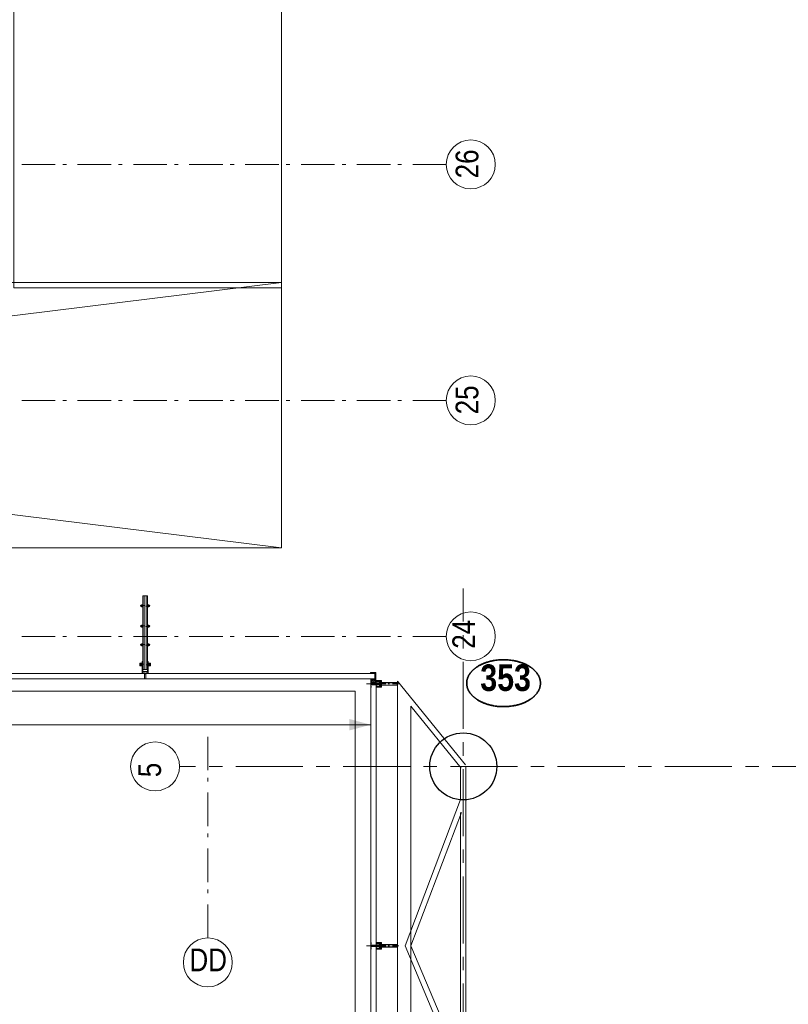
# Model space of a CAD drawing. Header units: millimetres. Extents: x 274611 to 749520, y 175257 to 298905.
# Tile 213 of 251: x 714243 to 719976, y 220534 to 227878. Entities that reach past the tile are written whole.
import ezdxf
from ezdxf.enums import TextEntityAlignment as Align

# ---------------------------------------------------------------- set-up
doc = ezdxf.new("R2010")
doc.units = ezdxf.units.MM
doc.header["$LTSCALE"] = 400
for name, pattern in [('CENTER', [2, 1.25, -0.25, 0.25, -0.25]), ('STYLE_06', [1.041641, 0.625, -0.208282, 0.069427, -0.138931]), ('STYLE_15', [0.240945, 0.11811, -0.059055, 0.004724, -0.059055]), ('STYLE_16', [0.177165, 0.11811, -0.059055]), ('STYLE_21', [0.138889, 0.069444, -0.069444])]:
    doc.linetypes.add(name, pattern=pattern)
for name, color, linetype, lineweight in [('Buitenkozijnen', 140, 'Continuous', 15), ('Detailaanduiding', 5, 'Continuous', 70), ('mat-beton (ihwg)', 5, 'Continuous', 25), ('mat-glas-hor', 5, 'Continuous', 15), ('mat-glas-vert', 5, 'Continuous', 15), ('mat-staal_zink', 140, 'Continuous', 15), ('None', 7, 'Continuous', 9)]:
    doc.layers.add(name, color=color, linetype=linetype, lineweight=lineweight)
doc.layers.add('stramien', color=1, linetype='CENTER')
doc.styles.add('Arial Narrow', font='ARIALN.TTF', dxfattribs={"height": 222.25})
doc.styles.add('Arial Narrow (bold)', font='ARIALNB.TTF', dxfattribs={"height": 172.861111})
doc.styles.get("Standard").update_dxf_attribs({"font": 'arial.ttf'})

# ---------------------------------------------------------------- blocks, each defined once
blk = doc.blocks.new('*U1774')
at = {"layer": 'None', "color": 43, "linetype": 'Continuous', "lineweight": 9}
for p, q in [((30156.1, -5073.2), (30661.6, -5697.4)), ((30156.1, -5073.2), (30156.1, -12445.9)), ((30256.1, -5260.2), (30630.5, -5722.6)), ((30256.1, -5260.2), (30256.1, -12445.9)), ((30626.1, -5710), (30626.1, -5955.7)), ((30666.1, -5710), (30666.1, -12445.9)), ((30625.8, -5956.9), (30213.3, -7048.3)), ((30631.8, -6054.2), (30256.1, -7048.3)), ((30626.1, -6053.2), (30626.1, -12445.9)), ((30213.3, -7049.1), (30624.1, -8024.9)), ((30256, -7047.5), (30668.1, -8026.4))]:
    blk.add_line(p, q, dxfattribs=at)
blk = doc.blocks.new('*U1831')
at = {"layer": 'None', "color": 8, "linetype": 'Continuous', "lineweight": 5}
for points in [[(27294.4, 220), (29291.1, 220), (29291.1, -2140), (27294.4, -2140)], [(29291.1, -4080), (29291.1, -2100), (21471.1, -2100), (21471.1, -4080)]]:
    blk.add_lwpolyline(points, close=True, dxfattribs=at)
blk.add_lwpolyline([(29291.1, -2100), (21471.1, -3067.7), (21471.1, -3112.3), (29291.1, -4080)], dxfattribs=at)
blk = doc.blocks.new('Kolom O 500')
at = {"layer": 'mat-beton (ihwg)', "lineweight": 25}
blk.add_circle((0, 0), 250, dxfattribs=at)
blk = doc.blocks.new('*U96')
at = {"layer": 'None', "color": 8, "lineweight": 5, "flags": 128}
for points in [[(-5, -154.3), (-5, -154.3, 0.414214), (-5.5, -154.8), (-5.5, -172.5), (-5.5, -172.5, 0.414214), (-5, -173), (-4, -173), (-4, -173, 0.414214), (-3.5, -172.5), (-3.5, -172.5, 0.414214), (-4, -172), (-4.5, -172), (-4.5, -168.8), (-4.5, -168.8, -0.414214), (-4, -168.3), (-2.7, -168.3), (-2.7, -168.3, 0.221695), (-1.9, -167.9), (-0.8, -166.5), (-0.8, -166.5, -0.466308), (0.8, -166.5), (2, -167.9), (2, -167.9, 0.221695), (2.7, -168.3), (4, -168.3), (4, -168.3, -0.414214), (4.5, -168.8), (4.5, -172), (4, -172), (4, -172, 0.414214), (3.5, -172.5), (3.5, -172.5, 0.414214), (4, -173), (5, -173), (5, -173, 0.414214), (5.5, -172.5), (5.5, -154.8), (5.5, -154.8, 0.414214), (5, -154.3), (4.7, -154.3), (4.7, -155), (4.7, -155, -0.414214), (4.4, -155.3), (4.1, -155.3), (4.1, -155.3, -0.414214), (3.3, -154.5), (3.3, -150.6), (3.3, -150.6, -0.414214), (4.1, -149.8), (4.4, -149.8), (4.4, -149.8, -0.414214), (4.7, -150.1), (4.7, -150.8), (5, -150.8), (5, -150.8, 0.414214), (5.5, -150.3), (5.5, -137.6), (5.5, -137.6, 0.351868), (5.3, -137.3), (5.3, -137.3, 0.351868), (4.9, -137.5), (4.1, -139.2), (4.1, -139.2, 0.314902), (4.2, -139.4), (4.5, -139.7), (4.5, -139.7, -0.198912), (4.5, -139.9), (4.5, -140.1), (4.5, -140.1, -0.198912), (4.5, -140.3), (4.2, -140.6), (4.2, -140.6, 0.414214), (4.2, -140.8), (4.5, -141.1), (4.5, -141.1, -0.198912), (4.5, -141.3), (4.5, -141.5), (4.5, -141.5, -0.198912), (4.5, -141.7), (4.2, -142), (4.2, -142, 0.414214), (4.2, -142.2), (4.5, -142.5), (4.5, -142.5, -0.198912), (4.5, -142.7), (4.5, -143.2), (4.5, -143.2, -0.087489), (4.5, -143.3), (4.2, -144.1), (4.2, -148.5), (4.2, -148.5, -0.414214), (3.9, -148.8), (-3.9, -148.8), (-3.9, -148.8, -0.414214), (-4.2, -148.5), (-4.2, -144.1), (-4.5, -143.3), (-4.5, -143.3, -0.087489), (-4.5, -143.2), (-4.5, -142.7), (-4.5, -142.7, -0.198912), (-4.4, -142.5), (-4.1, -142.2), (-4.1, -142.2, 0.414214), (-4.1, -142), (-4.4, -141.7), (-4.4, -141.7, -0.198912), (-4.5, -141.5), (-4.5, -141.3), (-4.5, -141.3, -0.198912), (-4.4, -141.1), (-4.1, -140.8), (-4.1, -140.8, 0.414214), (-4.1, -140.6), (-4.4, -140.3), (-4.4, -140.3, -0.198912), (-4.5, -140.1), (-4.5, -139.9), (-4.5, -139.9, -0.198912), (-4.4, -139.7), (-4.1, -139.4), (-4.1, -139.4, 0.314902), (-4.1, -139.2), (-4.9, -137.5), (-4.9, -137.5, 0.351868), (-5.3, -137.3), (-5.3, -137.3, 0.351868), (-5.5, -137.6), (-5.5, -150.3), (-5.5, -150.3, 0.414214), (-5, -150.8), (-4.7, -150.8), (-4.7, -150.1), (-4.7, -150.1, -0.414214), (-4.4, -149.8), (-4.1, -149.8), (-4.1, -149.8, -0.414214), (-3.3, -150.6), (-3.3, -154.5), (-3.3, -154.5, -0.414214), (-4.1, -155.3), (-4.4, -155.3), (-4.4, -155.3, -0.414214), (-4.7, -155), (-4.7, -154.3)], [(-4.5, -161.7, -0.414214), (-4, -161.2), (-2.7, -161.2), (-2.7, -161.2, 0.414214), (-2.5, -161), (-2.5, -160.4), (-2.5, -160.4, 0.414214), (-2.7, -160.2), (-4, -160.2), (-4, -160.2, -0.414214), (-4.5, -159.7), (-4.5, -156.8), (-4.5, -156.8, -0.414214), (-4, -156.3), (4, -156.3), (4, -156.3, -0.414214), (4.5, -156.8), (4.5, -159.7), (4.5, -159.7, -0.414214), (4, -160.2), (2.7, -160.2), (2.7, -160.2, 0.414214), (2.5, -160.4), (2.5, -161), (2.5, -161, 0.414214), (2.7, -161.2), (4, -161.2), (4, -161.2, -0.414214), (4.5, -161.7), (4.5, -166.8), (4.5, -166.8, -0.414214), (4, -167.3), (3, -167.3), (3, -167.3, -0.221695), (2.6, -167.1), (1.5, -165.9), (1.5, -165.9, 0.466308), (-1.5, -165.9), (-2.6, -167.1), (-2.6, -167.1, -0.221695), (-2.9, -167.3), (-4, -167.3), (-4, -167.3, -0.414214), (-4.5, -166.8), (-4.5, -161.7)], [(-1.8, -149.8, 0.414214), (-2.3, -150.3), (-2.3, -155.1), (-2.3, -155.1, 0.414214), (-2.1, -155.3), (2.1, -155.3), (2.1, -155.3, 0.414214), (2.3, -155.1), (2.3, -150.3), (2.3, -150.3, 0.414214), (1.8, -149.8), (-1.8, -149.8)]]:
    blk.add_lwpolyline(points, format="xyb", close=True, dxfattribs=at)
blk = doc.blocks.new('*U97')
at = {"layer": 'None', "color": 8, "lineweight": 5, "flags": 128}
for points in [[(-13.5, -182.8), (-13.5, -181.9), (-14.5, -181.1), (-14.5, -181.1, 0.36397), (-14.9, -181.1), (-14.9, -181.1), (-15.4, -181.5), (-15.4, -181.5, -0.36397), (-15.8, -181.5), (-15.8, -181.5), (-16.3, -181.1), (-16.3, -181.1, 0.36397), (-16.7, -181.1), (-16.7, -181.1), (-17.2, -181.5), (-17.2, -181.5, -0.36397), (-17.6, -181.5), (-17.6, -181.5), (-18.1, -181.1), (-18.1, -181.1, 0.36397), (-18.5, -181.1), (-18.5, -181.1), (-19, -181.5), (-19, -181.5, -0.36397), (-19.4, -181.5), (-19.4, -181.5), (-19.9, -181.1), (-19.9, -181.1, 0.36397), (-20.3, -181.1), (-20.3, -181.1), (-20.8, -181.5), (-20.8, -181.5, -0.36397), (-21.2, -181.5), (-21.2, -181.5), (-21.7, -181.1), (-21.7, -181.1, 0.36397), (-22.1, -181.1), (-22.1, -181.1), (-22.4, -181.3), (-23.2, -181.3), (-23.5, -181.1), (-23.5, -181.1, 0.36397), (-23.9, -181.1), (-23.9, -181.1), (-24.2, -181.3), (-24.5, -181.3), (-24.5, -181.3, -0.267949), (-24.8, -181.2), (-24.8, -181.2), (-24.9, -180.9), (-24.9, -180.9, 0.339454), (-25.3, -180.7), (-25.3, -180.7, 0.339454), (-25.5, -181), (-25.5, -181), (-25.5, -184.4), (-25.5, -184.4, 0.414214), (-25.2, -184.7), (-25.2, -184.7), (-24.3, -184.7), (-24.3, -184.7, 0.414214), (-24, -184.4), (-24, -184.4), (-24, -182.7), (-24, -182.7, 0.236068), (-24.1, -182.5), (-24.1, -182.5), (-24.1, -182.5, -0.548276), (-24, -182.2), (-24, -182.2, -0.548276), (-23.8, -182.4), (-23.8, -182.4), (-23.8, -182.4, 0.250388), (-23.6, -182.3), (-23.6, -182.3), (-22.8, -182.3), (-22.8, -182.3, -0.414214), (-22.5, -182.6), (-22.5, -182.6), (-22.5, -183.3), (-22.5, -183.3, 0.414214), (-22.2, -183.6), (-22.2, -183.6), (-22, -183.6), (-22, -183.6, 0.131652), (-21.8, -183.5), (-21.8, -183.5), (-20.5, -182.8), (-13.5, -182.8)], [(-6, -180.7), (-6, -180.7, -0.388879), (-8.7, -183.2), (-8.7, -183.2), (-20.4, -183.2), (-21.6, -183.9), (-22.9, -183.9), (-22.9, -182.7), (-23.8, -182.7), (-23.8, -184.8), (23.8, -184.8), (23.8, -182.7), (22.9, -182.7), (22.9, -183.9), (21.7, -183.9), (20.4, -183.2), (8.7, -183.2), (8.7, -183.2, -0.388879), (6, -180.7), (6, -180.7), (5.3, -173.2), (2.5, -173.2), (2.5, -171.2), (-2.5, -171.2), (-2.5, -173.2), (-5.3, -173.2), (-6, -180.7)], [(13.5, -182.8), (13.5, -181.9), (14.5, -181.1), (14.5, -181.1, -0.36397), (14.9, -181.1), (14.9, -181.1), (15.4, -181.5), (15.4, -181.5, 0.36397), (15.8, -181.5), (15.8, -181.5), (16.3, -181.1), (16.3, -181.1, -0.36397), (16.7, -181.1), (16.7, -181.1), (17.2, -181.5), (17.2, -181.5, 0.36397), (17.6, -181.5), (17.6, -181.5), (18.1, -181.1), (18.1, -181.1, -0.36397), (18.5, -181.1), (18.5, -181.1), (19, -181.5), (19, -181.5, 0.36397), (19.4, -181.5), (19.4, -181.5), (19.9, -181.1), (19.9, -181.1, -0.36397), (20.3, -181.1), (20.3, -181.1), (20.8, -181.5), (20.8, -181.5, 0.36397), (21.2, -181.5), (21.2, -181.5), (21.7, -181.1), (21.7, -181.1, -0.36397), (22.1, -181.1), (22.1, -181.1), (22.4, -181.3), (23.2, -181.3), (23.5, -181.1), (23.5, -181.1, -0.36397), (23.9, -181.1), (23.9, -181.1), (24.2, -181.3), (24.5, -181.3), (24.5, -181.3, 0.267949), (24.8, -181.2), (24.8, -181.2), (25, -180.9), (25, -180.9, -0.339454), (25.3, -180.7), (25.3, -180.7, -0.339454), (25.5, -181), (25.5, -181), (25.5, -184.4), (25.5, -184.4, -0.414214), (25.2, -184.7), (25.2, -184.7), (24.3, -184.7), (24.3, -184.7, -0.414214), (24, -184.4), (24, -184.4), (24, -182.7), (24, -182.7, -0.236068), (24.1, -182.5), (24.1, -182.5), (24.1, -182.5, 0.548276), (24.1, -182.2), (24.1, -182.2, 0.548276), (23.9, -182.4), (23.9, -182.4), (23.9, -182.4, -0.250388), (23.6, -182.3), (23.6, -182.3), (22.8, -182.3), (22.8, -182.3, 0.414214), (22.5, -182.6), (22.5, -182.6), (22.5, -183.3), (22.5, -183.3, -0.414214), (22.2, -183.6), (22.2, -183.6), (22, -183.6), (22, -183.6, -0.131652), (21.8, -183.5), (21.8, -183.5), (20.5, -182.8), (13.5, -182.8)]]:
    blk.add_lwpolyline(points, format="xyb", close=True, dxfattribs=at)
blk = doc.blocks.new('verticale stijl 150x50 UV')
at = {"layer": 'None', "color": 8, "linetype": 'STYLE_15', "lineweight": 5}
blk.add_line((0, -216), (0, 35), dxfattribs=at)
at = {"layer": 'None', "color": 8, "lineweight": 5}
for p, q in [((-25.6, -142.7), (-25.6, -142.7)), ((-25.6, -144.4), (-25.6, -144.4)), ((-24.8, -133.4), (-24.8, -133.4)), ((-24.8, -134.2), (-24.8, -134.2)), ((-24.8, -135), (-24.8, -135)), ((-24.8, -135.8), (-24.8, -135.8)), ((-24.8, -136.6), (-24.8, -136.6)), ((-24.8, -137.4), (-24.8, -137.4)), ((-24.8, -138.3), (-24.8, -138.3)), ((-24.8, -139.1), (-24.8, -139.1)), ((-24.8, -139.9), (-24.8, -139.9)), ((-24.8, -140.7), (-24.8, -140.7)), ((-24.8, -141.5), (-24.8, -141.5)), ((-24.8, -142.3), (-24.8, -142.3)), ((-24.8, -143.1), (-24.8, -143.1)), ((-24.8, -144.8), (-24.8, -144.8)), ((-24, -133), (-24, -133)), ((-24, -133.8), (-24, -133.8)), ((-24, -134.6), (-24, -134.6)), ((-24, -135.4), (-24, -135.4)), ((-24, -136.2), (-24, -136.2)), ((-24, -137), (-24, -137)), ((-24, -137.9), (-24, -137.9)), ((-24, -138.7), (-24, -138.7)), ((-24, -139.5), (-24, -139.5)), ((-24, -140.3), (-24, -140.3)), ((-24, -141.1), (-24, -141.1)), ((-24, -141.9), (-24, -141.9)), ((-24, -142.7), (-24, -142.7)), ((-24, -144.4), (-24, -144.4)), ((-23.2, -133.4), (-23.2, -133.4)), ((-23.2, -134.2), (-23.2, -134.2)), ((-23.2, -135), (-23.2, -135)), ((-23.2, -135.8), (-23.2, -135.8)), ((-23.2, -136.6), (-23.2, -136.6)), ((-23.2, -137.4), (-23.2, -137.4)), ((-23.2, -138.3), (-23.2, -138.3)), ((-23.2, -139.1), (-23.2, -139.1)), ((-23.2, -139.9), (-23.2, -139.9)), ((-23.2, -140.7), (-23.2, -140.7)), ((-23.2, -141.5), (-23.2, -141.5)), ((-23.2, -144.8), (-23.2, -144.8)), ((-22.4, -133), (-22.4, -133)), ((-22.4, -133.8), (-22.4, -133.8)), ((-22.4, -134.6), (-22.4, -134.6)), ((-22.4, -140.3), (-22.4, -140.3)), ((-22.4, -141.1), (-22.4, -141.1)), ((-22.4, -144.4), (-22.4, -144.4)), ((-21.6, -126.9), (-21.6, -126.9)), ((-21.6, -127.7), (-21.6, -127.7)), ((-21.6, -128.5), (-21.6, -128.5)), ((-21.6, -129.3), (-21.6, -129.3)), ((-21.6, -130.1), (-21.6, -130.1)), ((-21.6, -130.9), (-21.6, -130.9)), ((-21.6, -131.8), (-21.6, -131.8)), ((-21.6, -132.6), (-21.6, -132.6)), ((-21.6, -133.4), (-21.6, -133.4)), ((-21.6, -134.2), (-21.6, -134.2)), ((-21.6, -135), (-21.6, -135)), ((-21.6, -139.9), (-21.6, -139.9)), ((-21.6, -140.7), (-21.6, -140.7)), ((-21.6, -141.5), (-21.6, -141.5)), ((-21.6, -144.8), (-21.6, -144.8)), ((-20.7, -126.5), (-20.7, -126.5)), ((-20.7, -128.9), (-20.7, -128.9)), ((-20.7, -129.7), (-20.7, -129.7)), ((-20.7, -130.5), (-20.7, -130.5)), ((-20.7, -131.4), (-20.7, -131.4)), ((-20.7, -132.2), (-20.7, -132.2)), ((-20.7, -133), (-20.7, -133)), ((-20.7, -133.8), (-20.7, -133.8)), ((-20.7, -134.6), (-20.7, -134.6)), ((-20.7, -135.4), (-20.7, -135.4)), ((-20.7, -136.2), (-20.7, -136.2)), ((-20.7, -137), (-20.7, -137)), ((-20.7, -137.9), (-20.7, -137.9)), ((-20.7, -138.7), (-20.7, -138.7)), ((-20.7, -139.5), (-20.7, -139.5)), ((-20.7, -140.3), (-20.7, -140.3)), ((-20.7, -141.1), (-20.7, -141.1)), ((-20.7, -144.4), (-20.7, -144.4)), ((-19.9, -126.1), (-19.9, -126.1)), ((-19.9, -130.1), (-19.9, -130.1)), ((-19.9, -130.9), (-19.9, -130.9)), ((-19.9, -131.8), (-19.9, -131.8)), ((-19.9, -132.6), (-19.9, -132.6)), ((-19.9, -133.4), (-19.9, -133.4)), ((-19.9, -134.2), (-19.9, -134.2)), ((-19.9, -135), (-19.9, -135)), ((-19.9, -135.8), (-19.9, -135.8)), ((-19.9, -136.6), (-19.9, -136.6)), ((-19.9, -137.4), (-19.9, -137.4)), ((-19.9, -138.3), (-19.9, -138.3)), ((-19.9, -139.1), (-19.9, -139.1)), ((-19.9, -139.9), (-19.9, -139.9)), ((-19.9, -140.7), (-19.9, -140.7)), ((-19.9, -141.5), (-19.9, -141.5)), ((-19.9, -142.3), (-19.9, -142.3)), ((-19.9, -143.1), (-19.9, -143.1)), ((-19.9, -143.9), (-19.9, -143.9)), ((-19.1, -126.5), (-19.1, -126.5)), ((-19.1, -127.3), (-19.1, -127.3)), ((-19.1, -128.9), (-19.1, -128.9)), ((-19.1, -129.7), (-19.1, -129.7)), ((-19.1, -130.5), (-19.1, -130.5)), ((-19.1, -131.4), (-19.1, -131.4)), ((-19.1, -132.2), (-19.1, -132.2)), ((-19.1, -133), (-19.1, -133)), ((-19.1, -133.8), (-19.1, -133.8)), ((-19.1, -134.6), (-19.1, -134.6)), ((-19.1, -140.3), (-19.1, -140.3)), ((-19.1, -141.1), (-19.1, -141.1)), ((-19.1, -141.9), (-19.1, -141.9)), ((-18.3, -127.7), (-18.3, -127.7)), ((-18.3, -128.5), (-18.3, -128.5)), ((-18.3, -129.3), (-18.3, -129.3)), ((-18.3, -133.4), (-18.3, -133.4)), ((-18.3, -134.2), (-18.3, -134.2)), ((-18.3, -135), (-18.3, -135)), ((-18.3, -139.9), (-18.3, -139.9)), ((-18.3, -140.7), (-18.3, -140.7)), ((-18.3, -141.5), (-18.3, -141.5)), ((-18.3, -142.3), (-18.3, -142.3)), ((-17.5, -133), (-17.5, -133)), ((-17.5, -133.8), (-17.5, -133.8)), ((-17.5, -134.6), (-17.5, -134.6)), ((-17.5, -135.4), (-17.5, -135.4)), ((-17.5, -136.2), (-17.5, -136.2)), ((-17.5, -137), (-17.5, -137)), ((-17.5, -137.9), (-17.5, -137.9)), ((-17.5, -138.7), (-17.5, -138.7)), ((-17.5, -139.5), (-17.5, -139.5)), ((-17.5, -140.3), (-17.5, -140.3)), ((-17.5, -141.1), (-17.5, -141.1)), ((-17.5, -141.9), (-17.5, -141.9)), ((-17.5, -142.7), (-17.5, -142.7)), ((-16.7, -133.4), (-16.7, -133.4)), ((-16.7, -134.2), (-16.7, -134.2)), ((-16.7, -135), (-16.7, -135)), ((-16.7, -135.8), (-16.7, -135.8)), ((-16.7, -136.6), (-16.7, -136.6)), ((-16.7, -137.4), (-16.7, -137.4)), ((-16.7, -138.3), (-16.7, -138.3)), ((-16.7, -139.1), (-16.7, -139.1)), ((-16.7, -139.9), (-16.7, -139.9)), ((-16.7, -140.7), (-16.7, -140.7)), ((-16.7, -141.5), (-16.7, -141.5)), ((-16.7, -142.3), (-16.7, -142.3)), ((-16.7, -143.1), (-16.7, -143.1)), ((-15.9, -141.1), (-15.9, -141.1)), ((-15.9, -141.9), (-15.9, -141.9)), ((-15.9, -142.7), (-15.9, -142.7)), ((-15.9, -144.4), (-15.9, -144.4)), ((-15.1, -142.3), (-15.1, -142.3)), ((-15.1, -143.1), (-15.1, -143.1)), ((-15.1, -143.9), (-15.1, -143.9)), ((-15.1, -144.8), (-15.1, -144.8)), ((-14.2, -141.9), (-14.2, -141.9)), ((-14.2, -142.7), (-14.2, -142.7)), ((-14.2, -143.5), (-14.2, -143.5)), ((-14.2, -144.4), (-14.2, -144.4)), ((-13.4, -143.1), (-13.4, -143.1)), ((-13.4, -143.9), (-13.4, -143.9))]:
    blk.add_line(p, q, dxfattribs=at)
at = {"layer": 'None', "color": 8, "linetype": 'STYLE_16', "lineweight": 5}
for p, q in [((-2.2, -155.1), (0, -154.5)), ((-2.2, -156.7), (-2.2, -155.1)), ((-1.5, -156.9), (-1.5, -155)), ((-1, -157), (-1, -155.1)), ((2.3, -155.1), (0, -154.5)), ((1, -157), (1, -155.1)), ((1.5, -156.9), (1.5, -155)), ((2.3, -156.7), (2.3, -155.1))]:
    blk.add_line(p, q, dxfattribs=at)
at = {"layer": 'None', "color": 8, "linetype": 'Continuous', "lineweight": 5, "flags": 128}
for points in [[(-10, 15.4), (10, 15.4), (10, -104.8), (25, -104.8), (25, -116.8), (-25, -116.8), (-25, -104.8), (-10, -104.8)], [(-8, 13.4), (-8, -104.8), (8, -104.8), (8, 13.4)], [(8, -106.8), (-8, -106.8), (-23, -106.8), (-23, -114.8), (23, -114.8), (23, -106.8)]]:
    blk.add_lwpolyline(points, close=True, dxfattribs=at)
at = {"layer": 'None', "color": 8, "lineweight": 5, "flags": 128}
for points in [[(-14.8, -144.8), (-14.8, -144.8, 0.390793), (-13.2, -143.5), (-13.2, -143.5, 0.390793), (-14.4, -141.8), (-14.4, -141.8, -0.352623), (-16, -139.9), (-16, -133.1), (-16, -133.1, 0.414214), (-16.3, -132.8), (-17.6, -132.8), (-18.1, -133), (-18.1, -133, -0.520293), (-18.3, -132.8), (-18.3, -130.1), (-18.2, -130), (-18.2, -128), (-18.2, -128, -0.577863), (-18.1, -127.7), (-18, -127.7), (-18, -127.7, 0.366605), (-17.7, -127.5), (-17.7, -127.5, 0.366605), (-17.9, -127.1), (-17.9, -127.1, -0.130834), (-19.2, -126.1), (-19.2, -126.1, 0.439074), (-20.7, -126.1), (-20.7, -126.1, -0.133252), (-22, -127.1), (-22, -127.1, 0.366605), (-22.2, -127.5), (-22.2, -127.5, 0.366605), (-21.9, -127.7), (-21.8, -127.7), (-21.8, -127.7, -0.577455), (-21.8, -128), (-21.8, -130), (-21.6, -130.1), (-21.6, -132.8), (-21.6, -132.8, -0.52048), (-21.9, -133), (-22.4, -132.8), (-24.7, -132.8), (-24.7, -132.8, 0.414214), (-25, -133.1), (-25, -140.9), (-25, -140.9, -0.255976), (-25.9, -142.6), (-25.9, -142.6, 0.749676), (-25.3, -144.8), (-21.2, -144.8), (-21.2, -144.8, 0.414214), (-19.2, -142.8), (-19.2, -142.8, -0.402808), (-18.7, -142.3), (-18.7, -142.3, -0.402808), (-18.2, -142.8), (-18.2, -142.8, 0.233259), (-18, -143.1), (-14.6, -143.6), (-14.6, -143.6, -0.419014), (-14.5, -143.7), (-14.5, -143.7, -0.419014), (-14.6, -143.8), (-16, -143.8), (-16, -143.8, 0.414214), (-16.5, -144.3), (-16.5, -144.3, 0.414214), (-16, -144.8)], [(-23.2, -141.6), (-23.2, -141.6, 0.418874), (-23.7, -142.1), (-23.7, -142.1, -0.396568), (-25.3, -143.4), (-25.3, -143.4, 0.437017), (-25.7, -143.7), (-25.7, -143.7, 0.437017), (-25.4, -144), (-21.9, -144), (-21.9, -144, 0.263556), (-20.2, -143), (-20.2, -143, 0.552342), (-20.8, -141.8)], [(25, -132.6), (25, -116.8), (23.1, -116.8), (-23.1, -116.8), (-25, -116.8), (-25, -132.6), (-22.1, -132.6), (-22.1, -128), (-22.6, -128), (-22.6, -126.6), (-22.1, -126.6), (-22.1, -124.7), (-21.9, -124.5), (-21.9, -120.3), (-21.9, -120.3, -0.414214), (-20.2, -118.6), (-20.1, -118.6), (-20.1, -118.6, -0.414214), (-18.4, -120.3), (-18.4, -124.5), (-18.2, -124.7), (-18.2, -126.6), (-17.7, -126.6), (-17.7, -128), (-18.2, -128), (-18.2, -132.6), (-16.3, -132.6), (-16.3, -119.8), (-16.3, -119.8, -0.414214), (-15.1, -118.6), (-15.1, -118.6), (-6.5, -118.6), (-6.5, -118.6, -0.414214), (-5.3, -119.8), (-5.3, -136.8), (-3.9, -136.8), (-3.9, -139.6), (-4.3, -140), (-3.9, -140.4), (-3.9, -141), (-4.3, -141.4), (-3.9, -141.8), (-3.9, -142.4), (-4.3, -142.8), (-3.9, -143.8), (-3.9, -148.6), (-2.2, -148.6), (-2.2, -137.8), (-2.2, -137.8, -0.414214), (0, -135.6), (0, -135.6), (0, -135.6, -0.414214), (2.2, -137.8), (2.2, -148.6), (3.9, -148.6), (3.9, -143.8), (4.3, -142.8), (3.9, -142.4), (3.9, -141.8), (4.3, -141.4), (3.9, -141), (3.9, -140.4), (4.3, -140), (3.9, -139.6), (3.9, -136.8), (5.4, -136.8), (5.4, -119.8), (5.4, -119.8, -0.414214), (6.6, -118.6), (6.6, -118.6), (15.1, -118.6), (15.1, -118.6, -0.414214), (16.3, -119.8), (16.3, -132.6), (18.2, -132.6), (18.2, -128), (17.7, -128), (17.7, -126.6), (18.2, -126.6), (18.2, -124.7), (18.5, -124.5), (18.5, -120.3), (18.5, -120.3, -0.414214), (20.2, -118.6), (20.2, -118.6), (20.2, -118.6, -0.414214), (21.9, -120.3), (21.9, -124.5), (22.1, -124.7), (22.1, -126.6), (22.6, -126.6), (22.6, -128), (22.1, -128), (22.1, -132.6)], [(-23, -135.9), (-23, -135.9, -0.414214), (-22.1, -135), (-22.1, -135, -0.414214), (-21.3, -135.9), (-21.3, -138.8), (-21.3, -138.8, -0.414214), (-22.1, -139.6), (-22.1, -139.6, -0.414214), (-23, -138.8)], [(-21, -127.8, -0.29188), (-20.8, -127.3), (-20.3, -126.9), (-20.3, -126.9, -0.344328), (-19.7, -126.9), (-19.2, -127.3), (-19.2, -127.3, -0.29188), (-19, -127.8), (-19.4, -129.5), (-19.4, -129.5, -0.348796), (-20, -130), (-20, -130, -0.348796), (-20.6, -129.5), (-21, -127.8)], [(-18.8, -139.6, -0.414214), (-19.7, -138.8), (-19.7, -135.9), (-19.7, -135.9, -0.414214), (-18.8, -135), (-18.8, -135, -0.414214), (-18, -135.9), (-18, -138.8), (-18, -138.8, -0.414214), (-18.8, -139.6)], [(14.8, -144.8), (14.8, -144.8, -0.390793), (13.3, -143.5), (13.3, -143.5, -0.390793), (14.4, -141.8), (14.4, -141.8, 0.352623), (16, -139.9), (16, -133.1), (16, -133.1, -0.414214), (16.3, -132.8), (17.6, -132.8), (18.1, -133), (18.1, -133, 0.520293), (18.4, -132.8), (18.4, -130.1), (18.2, -130), (18.2, -128), (18.2, -128, 0.577863), (18.2, -127.7), (18.1, -127.7), (18.1, -127.7, -0.366605), (17.8, -127.5), (17.8, -127.5, -0.366605), (18, -127.1), (18, -127.1, 0.130834), (19.3, -126.1), (19.3, -126.1, -0.439074), (20.7, -126.1), (20.7, -126.1, 0.133252), (22.1, -127.1), (22.1, -127.1, -0.366605), (22.3, -127.5), (22.3, -127.5, -0.366605), (22, -127.7), (21.9, -127.7), (21.9, -127.7, 0.577455), (21.8, -128), (21.8, -130), (21.7, -130.1), (21.7, -132.8), (21.7, -132.8, 0.52048), (21.9, -133), (22.4, -132.8), (24.7, -132.8), (24.7, -132.8, -0.414214), (25, -133.1), (25, -140.9), (25, -140.9, 0.255976), (25.9, -142.6), (25.9, -142.6, -0.749676), (25.3, -144.8), (21.2, -144.8), (21.2, -144.8, -0.414214), (19.2, -142.8), (19.2, -142.8, 0.402808), (18.7, -142.3), (18.7, -142.3, 0.402808), (18.2, -142.8), (18.2, -142.8, -0.233259), (18, -143.1), (14.6, -143.6), (14.6, -143.6, 0.419014), (14.5, -143.7), (14.5, -143.7, 0.419014), (14.6, -143.8), (16, -143.8), (16, -143.8, -0.414214), (16.5, -144.3), (16.5, -144.3, -0.414214), (16, -144.8)], [(18.9, -139.6, 0.414214), (19.7, -138.8), (19.7, -135.9), (19.7, -135.9, 0.414214), (18.9, -135), (18.9, -135, 0.414214), (18, -135.9), (18, -138.8), (18, -138.8, 0.414214), (18.9, -139.6)], [(21, -127.8, 0.29188), (20.8, -127.3), (20.3, -126.9), (20.3, -126.9, 0.344328), (19.7, -126.9), (19.2, -127.3), (19.2, -127.3, 0.29188), (19, -127.8), (19.4, -129.5), (19.4, -129.5, 0.348796), (20, -130), (20, -130, 0.348796), (20.6, -129.5), (21, -127.8)], [(23.2, -141.6), (23.2, -141.6, -0.418874), (23.7, -142.1), (23.7, -142.1, 0.396568), (25.3, -143.4), (25.3, -143.4, -0.437017), (25.7, -143.7), (25.7, -143.7, -0.437017), (25.4, -144), (21.9, -144), (21.9, -144, -0.263556), (20.2, -143), (20.2, -143, -0.552342), (20.8, -141.8)], [(23, -135.9), (23, -135.9, 0.414214), (22.2, -135), (22.2, -135, 0.414214), (21.3, -135.9), (21.3, -138.8), (21.3, -138.8, 0.414214), (22.2, -139.6), (22.2, -139.6, 0.414214), (23, -138.8)], [(0, -157.1), (0, -157.1, -0.163834), (-4.3, -155.6), (-4.3, -155.6), (-4.3, -155.6, -0.234469), (-4.7, -154.8), (-4.7, -154.8), (-4.7, -153.6), (4.8, -153.6), (4.8, -154.8), (4.8, -154.8, -0.234469), (4.4, -155.6), (4.4, -155.6), (4.4, -155.6, -0.163834), (0, -157.1), (0, -157.1)]]:
    blk.add_lwpolyline(points, format="xyb", close=True, dxfattribs=at)
blk.add_lwpolyline([(4, -118.6), (4, -134.3), (-4, -134.3), (-4, -118.6)], close=True, dxfattribs=at)
at = {"layer": 'None', "color": 8, "linetype": 'STYLE_16', "lineweight": 5}
for centre, radius, start, end in [((-1.6, -158.4), 3.38, 79.33567, 100.66433), ((0, -163.2), 8.16, 82.95849, 97.04151), ((0, -160.4), 3.5, 73.41492, 106.58508), ((1.6, -158.4), 3.38, 79.33567, 100.66433)]:
    blk.add_arc(centre, radius, start, end, dxfattribs=at)
at = {"layer": 'None', "color": 7}
for name in ['*U96', '*U97']:
    blk.add_blockref(name, (0, 0), dxfattribs=at)
blk = doc.blocks.new('*U2571')
at = {"layer": 'mat-glas-hor', "color": 8, "lineweight": 5}
for p, q in [((29991.1, -5064.9), (29960.8, -5084.3)), ((29960.8, -5064.9), (29991.1, -5084.3))]:
    blk.add_line(p, q, dxfattribs=at)
at = {"layer": 'None', "color": 8, "lineweight": 5}
blk.add_lwpolyline([(29991.1, -5084.3), (29960.8, -5084.3), (29960.8, -5064.9), (29991.1, -5064.9)], close=True, dxfattribs=at)
blk = doc.blocks.new('*U2572')
at = {"layer": 'mat-staal_zink', "color": 8, "lineweight": 5}
for points in [[(29991.1, -5013), (29954.1, -5013), (29954.1, -5010), (29994.1, -5010), (29994.1, -5084.3), (29991.1, -5084.3)], [(29960.8, -5064.9), (29985.8, -5064.9), (29985.8, -5061.9), (29957.8, -5061.9), (29957.8, -5084.3), (29960.8, -5084.3)]]:
    blk.add_lwpolyline(points, close=True, dxfattribs=at)
at = {"layer": 'None', "color": 8, "linetype": 'Continuous', "lineweight": 5}
blk.add_lwpolyline([(29954.1, -5018), (29954.1, -5013), (29991.1, -5013), (29991.1, -5061.9), (29957.8, -5061.9), (29957.8, -5058), (29986.1, -5058), (29986.1, -5018)], close=True, dxfattribs=at)
at = {"layer": 'None', "color": 7}
blk.add_blockref('*U2571', (0, 0), dxfattribs=at)
blk = doc.blocks.new('Detail')
at = {"layer": 'Detailaanduiding', "color": 1, "linetype": 'Continuous', "lineweight": 35}
blk.add_open_spline([(-134.1, 153.9), (-70.3, 177.4), (77, 177.4), (140.9, 153.9), (204.7, 130.5), (241.5, 89.9), (278.4, 49.3), (278.4, 2.4), (278.4, -44.5), (241.5, -85.1), (204.7, -125.7), (140.9, -149.2), (77, -172.6), (-70.3, -172.6), (-134.1, -149.2), (-198, -125.7), (-234.8, -85.1), (-271.6, -44.5), (-271.6, 2.4), (-271.6, 49.3), (-234.8, 89.9), (-198, 130.5), (-134.1, 153.9)], degree=2, knots=[0, 0, 0, 0.097932, 0.195864, 0.195864, 0.280023, 0.280023, 0.347931, 0.347931, 0.415846, 0.415846, 0.5, 0.5, 0.597932, 0.695864, 0.695864, 0.780023, 0.780023, 0.847931, 0.847931, 0.915846, 0.915846, 1, 1, 1], dxfattribs=at)
at = {"layer": 'Detailaanduiding', "style": 'Arial Narrow (bold)'}
blk.add_attdef('Detail', text='', height=197.6, dxfattribs=at).set_placement((-170.2, 142.2), align=Align.TOP_LEFT)
at = {"layer": 'None', "color": 0, "flags": 1}
blk.add_attdef('Fragment', (-271.6, -528.2), '', height=197.6, dxfattribs=at)
blk = doc.blocks.new('ba-bout glaszwaard')
at = {"layer": 'None', "color": 8, "lineweight": 5}
for p, q in [((-11.5, 5), (-9.5, 5)), ((47.5, 5), (45.5, 5)), ((-11.5, -5), (-9.5, -5)), ((47.5, -5), (45.5, -5))]:
    blk.add_line(p, q, dxfattribs=at)
at = {"layer": 'None', "color": 8, "linetype": 'Continuous', "lineweight": 5}
for p, q in [((-2.5, 3), (-8.5, 3)), ((38.5, 3), (44.5, 3)), ((-2.5, -3), (-8.5, -3)), ((38.5, -3), (44.5, -3))]:
    blk.add_line(p, q, dxfattribs=at)
at = {"layer": 'None', "color": 8, "linetype": 'STYLE_21', "lineweight": 5}
blk.add_lwpolyline([(-11.5, 2.5), (47.5, 2.5), (47.5, -2.5), (-11.5, -2.5)], close=True, dxfattribs=at)
at = {"layer": 'None', "color": 8, "linetype": 'Continuous', "lineweight": 5, "flags": 128}
for points in [[(-1.5, 6, 0.414214), (-2.5, 7), (-8.5, 7, 0.414214), (-9.5, 6), (-9.5, -6, 0.414214), (-8.5, -7), (-2.5, -7, 0.414214), (-1.5, -6)], [(37.5, 6, -0.414214), (38.5, 7), (44.5, 7, -0.414214), (45.5, 6), (45.5, -6, -0.414214), (44.5, -7), (38.5, -7, -0.414214), (37.5, -6)]]:
    blk.add_lwpolyline(points, format="xyb", close=True, dxfattribs=at)
at = {"layer": 'None', "color": 8, "linetype": 'Continuous', "lineweight": 5}
for points in [[(-1.5, 9), (-0.5, 9), (-0.5, -9), (-1.5, -9)], [(36.5, 9), (37.5, 9), (37.5, -9), (36.5, -9)]]:
    blk.add_lwpolyline(points, close=True, dxfattribs=at)
at = {"layer": 'None', "color": 8, "lineweight": 5}
for centre, start, end in [((-11.5, 0), 90, 270), ((47.5, 0), 270, 90)]:
    blk.add_arc(centre, 5, start, end, dxfattribs=at)
at = {"layer": 'None', "color": 8, "linetype": 'Continuous', "lineweight": 5}
for centre, start, end in [((-8.5, 4), 180, 270), ((-8.5, 2), 90, 180), ((-2.5, 4), 270, 0), ((-2.5, 2), 0, 90), ((38.5, 4), 180, 270), ((38.5, 2), 90, 180), ((44.5, 4), 270, 0), ((44.5, 2), 0, 90), ((-8.5, -2), 180, 270), ((-8.5, -4), 90, 180), ((-2.5, -4), 0, 90), ((38.5, -4), 90, 180), ((44.5, -2), 270, 0), ((44.5, -4), 0, 90)]:
    blk.add_arc(centre, 1, start, end, dxfattribs=at)
blk = doc.blocks.new('*U152')
at = {"layer": 'None', "color": 8, "lineweight": 5}
for p, q in [((-15.5, -507.1), (-13.5, -507.1)), ((51.5, -507.1), (49.5, -507.1)), ((-15.5, -517.1), (-13.5, -517.1)), ((51.5, -517.1), (49.5, -517.1))]:
    blk.add_line(p, q, dxfattribs=at)
at = {"layer": 'None', "color": 8, "linetype": 'Continuous', "lineweight": 5}
for p, q in [((-6.5, -509.1), (-12.5, -509.1)), ((42.5, -509.1), (48.5, -509.1)), ((-6.5, -515.1), (-12.5, -515.1)), ((42.5, -515.1), (48.5, -515.1))]:
    blk.add_line(p, q, dxfattribs=at)
for points in [[(-22, -503.1), (-4.5, -503.1), (-4.5, -521.1), (-22, -521.1)], [(-5.5, -503.1), (-4.5, -503.1), (-4.5, -521.1), (-5.5, -521.1)], [(40.5, -503.1), (58, -503.1), (58, -521.1), (40.5, -521.1)], [(40.5, -503.1), (41.5, -503.1), (41.5, -521.1), (40.5, -521.1)]]:
    blk.add_lwpolyline(points, close=True, dxfattribs=at)
at = {"layer": 'None', "color": 8, "linetype": 'STYLE_21', "lineweight": 5}
blk.add_lwpolyline([(-15.5, -509.6), (51.5, -509.6), (51.5, -514.6), (-15.5, -514.6)], close=True, dxfattribs=at)
at = {"layer": 'None', "color": 8, "linetype": 'Continuous', "lineweight": 5, "flags": 128}
for points in [[(-5.5, -506.1, 0.414214), (-6.5, -505.1), (-12.5, -505.1, 0.414214), (-13.5, -506.1), (-13.5, -518.1, 0.414214), (-12.5, -519.1), (-6.5, -519.1, 0.414214), (-5.5, -518.1)], [(41.5, -506.1, -0.414214), (42.5, -505.1), (48.5, -505.1, -0.414214), (49.5, -506.1), (49.5, -518.1, -0.414214), (48.5, -519.1), (42.5, -519.1, -0.414214), (41.5, -518.1)]]:
    blk.add_lwpolyline(points, format="xyb", close=True, dxfattribs=at)
at = {"layer": 'None', "color": 8, "lineweight": 5}
for centre, start, end in [((-15.5, -512.1), 90, 270), ((51.5, -512.1), 270, 90)]:
    blk.add_arc(centre, 5, start, end, dxfattribs=at)
at = {"layer": 'None', "color": 8, "linetype": 'Continuous', "lineweight": 5}
for centre, start, end in [((-12.5, -508.1), 180, 270), ((-12.5, -510.1), 90, 180), ((-12.5, -514.1), 180, 270), ((-6.5, -508.1), 270, 0), ((-6.5, -510.1), 0, 90), ((42.5, -508.1), 180, 270), ((42.5, -510.1), 90, 180), ((48.5, -508.1), 270, 0), ((48.5, -510.1), 0, 90), ((48.5, -514.1), 270, 0), ((-12.5, -516.1), 90, 180), ((-6.5, -516.1), 0, 90), ((42.5, -516.1), 90, 180), ((48.5, -516.1), 0, 90)]:
    blk.add_arc(centre, 1, start, end, dxfattribs=at)
blk = doc.blocks.new('*U153')
at = {"layer": 'mat-glas-vert', "lineweight": 15}
blk.add_lwpolyline([(10.5, 0), (25.5, 0), (25.5, -550), (10.5, -550)], close=True, dxfattribs=at)
at = {"layer": 'None', "color": 8, "lineweight": 5}
for points in [[(0, 0), (10, 0), (10, -550), (0, -550)], [(26, 0), (36, 0), (36, -550), (26, -550)], [(-4, -577), (13, -577), (13, -580), (-4, -580)], [(18, -619), (13, -620), (13, -580), (18, -581), (23, -580), (23, -620)], [(23, -577), (40, -577), (40, -580), (23, -580)]]:
    blk.add_lwpolyline(points, close=True, dxfattribs=at)
at = {"layer": 'None', "color": 43, "lineweight": 9}
for points in [[(13, -577), (-4, -577), (-4, -490), (-1, -490), (-1, -574), (13, -574)], [(23, -577), (40, -577), (40, -490), (37, -490), (37, -574), (23, -574)]]:
    blk.add_lwpolyline(points, close=True, dxfattribs=at)
at = {"layer": 'None', "color": 140, "lineweight": 15}
blk.add_lwpolyline([(0, -550), (36, -550), (36, -565), (0, -565)], close=True, dxfattribs=at)
at = {"layer": 'None', "color": 8}
for p in [(0, -75), (0, -226.9), (0, -365.6)]:
    blk.add_blockref('ba-bout glaszwaard', p, dxfattribs=at)
at = {"layer": 'None', "color": 7}
blk.add_blockref('*U152', (0, 0), dxfattribs=at)
blk = doc.blocks.new('glazen vin')
at = {"layer": 'None', "color": 7}
blk.add_blockref('*U153', (0, 0), dxfattribs=at)
blk = doc.blocks.new('*U2699')
at = {"layer": 'None', "color": 43, "linetype": 'Continuous', "lineweight": 9}
blk.add_circle((28347.5, -5710), 182.6, dxfattribs=at)
at = {"layer": 'None', "color": 43, "insert": (28222.6, -5790.5), "char_height": 169.3, "width": 160.91, "attachment_point": 1, "rotation": 90, "style": 'Arial Narrow'}
blk.add_mtext('5', dxfattribs=at)

msp = doc.modelspace()

# ---------------------------------------------------------------- linework, layer by layer
at = {"layer": 'Buitenkozijnen', "color": 140, "linetype": 'Continuous', "lineweight": 15}
for p, q in [((708426.28989, 223000.78364), (716881.28989, 223000.78364)), ((708426.28989, 222960.78364), (716881.28989, 222960.78364)), ((716861.28989, 222928.34408), (716861.28989, 200721.99051)), ((716901.28989, 222928.34408), (716901.28989, 200721.99051))]:
    msp.add_line(p, q, dxfattribs=at)
at = {"layer": 'Buitenkozijnen', "color": 43, "linetype": 'Continuous', "lineweight": 9}
for p, q in [((717061.28989, 200733.54408), (717061.28989, 222945.5212)), ((716746.01791, 200713.25388), (716746.01791, 222870.17001))]:
    msp.add_line(p, q, dxfattribs=at)
at = {"layer": 'None', "color": 7, "linetype": 'STYLE_06', "lineweight": 9}
for p, q in [((717424.81, 226798.74408), (707242.28989, 226798.74408)), ((717424.81, 225038.74408), (707242.28989, 225038.74408)), ((717424.81, 223278.74408), (707242.28989, 223278.74408)), ((715646.28989, 221029.70392), (715646.28989, 222529.70392))]:
    msp.add_line(p, q, dxfattribs=at)
at = {"layer": 'None', "color": 43, "linetype": 'Continuous', "lineweight": 9}
for p, q in [((716746.01791, 222870.17001), (708416.28989, 222870.17001)), ((708416.28989, 222619.61018), (716861.28989, 222619.61018))]:
    msp.add_line(p, q, dxfattribs=at)
for centre in [(717607.41641, 226798.74408), (717607.41641, 225038.74408), (717607.41641, 223278.74408), (715646.28989, 220847.09751)]:
    msp.add_circle(centre, 182.60642, dxfattribs=at)
at = {"layer": 'None', "color": 43, "lineweight": 9}
msp.add_solid([(716861.28989, 222619.61018), (716702.53989, 222577.07324), (716702.53989, 222662.14711)], dxfattribs=at)
at = {"layer": 'stramien', "lineweight": 0}
for p, q in [((717551.28989, 191388.74408), (717551.28989, 223634.37794)), ((749155.23053, 222308.74408), (715435.32989, 222308.74408))]:
    msp.add_line(p, q, dxfattribs=at)

# ---------------------------------------------------------------- block references
at = {"layer": 'Buitenkozijnen', "color": 7, "xscale": -1, "rotation": 270.0000000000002}
for p in [(717045.91389, 222923.73195), (717045.91389, 220969.98195)]:
    msp.add_blockref('verticale stijl 150x50 UV', p, dxfattribs=at)
at = {"layer": 'Buitenkozijnen', "color": 7}
msp.add_blockref('Kolom O 500', (717551.28989, 222308.74408), dxfattribs=at)
at = {"layer": 'Detailaanduiding', "color": 7}
msp.add_blockref('Detail', (717848.57412, 222927.03986), dxfattribs=at).add_auto_attribs({'Detail': '353'})
at = {"layer": 'None', "color": 7}
for name, p in [('*U1831', (686905.23053, 228018.74408)), ('glazen vin', (715161.08989, 223580.78364)), ('*U2572', (686905.23053, 228018.74408)), ('*U1774', (686905.23053, 228018.74408)), ('*U2699', (686905.23053, 228018.74408))]:
    msp.add_blockref(name, p, dxfattribs=at)

# ---------------------------------------------------------------- texts
at = {"layer": 'None', "color": 8, "char_height": 169.333333, "attachment_point": 1, "rotation": 90, "style": 'Arial Narrow'}
for s, insert in [('26', (717494.65883, 226694.74176)), ('25', (717494.65883, 224934.74176)), ('24', (717470.40733, 223186.51515))]:
    msp.add_mtext(s, dxfattribs=dict(at, insert=insert))
at = {"layer": 'None', "color": 8, "insert": (715508.98352, 220949.85509), "char_height": 169.333333, "attachment_point": 1, "style": 'Arial Narrow'}
msp.add_mtext('DD', dxfattribs=at)

doc.saveas('drawing.dxf')
